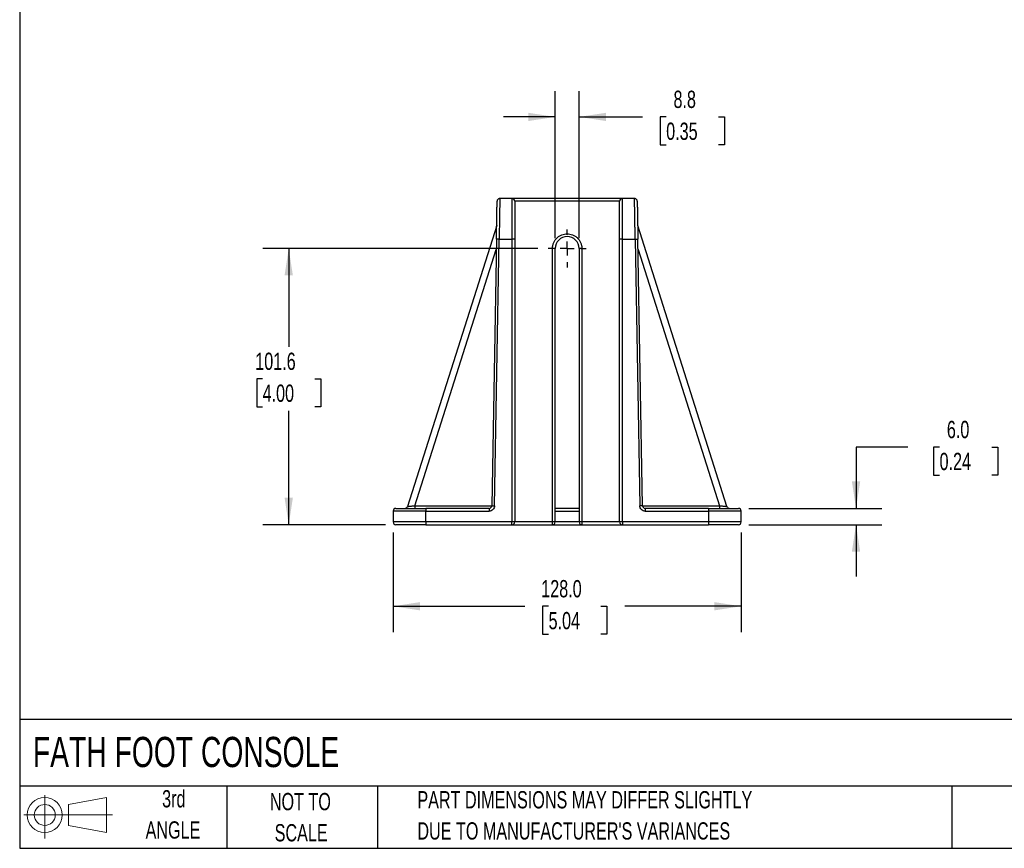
# Model space of a CAD drawing. Header units: millimetres. Extents: x 19 to 819, y 19 to 629.
# Tile 1 of 4: x 19 to 381, y 19 to 324. Entities that reach past the tile are written whole.
import ezdxf

# ---------------------------------------------------------------- set-up
doc = ezdxf.new("R2010")
doc.units = ezdxf.units.MM
doc.header["$LTSCALE"] = 3
doc.linetypes.add('CENTERX2', pattern=[20.32, 12.7, -2.54, 2.54, -2.54])
doc.layers.add('CENTER', color=40, linetype='CENTERX2')
doc.layers.add('SLD-DEFPOINTS', color=7, linetype='Continuous')
doc.layers.add('DIMENSIONS', color=140, linetype='Continuous', lineweight=25)
doc.layers.add('TEXT', color=140, linetype='Continuous', lineweight=25)
doc.styles.add('SLDTEXTSTYLE0', font='TXT', dxfattribs={"width": 0.7})
doc.dimstyles.new('SLDDIMSTYLE0', dxfattribs={"dimtxt": 6.474023, "dimasz": 9.906, "dimexe": 0, "dimexo": 0.0625, "dimgap": 1.618506, "dimtad": 0, "dimtih": 1, "dimtoh": 1, "dimrnd": 1e-09, "dimzin": 12, "dimdsep": 46, "dimtxsty": 'SLDTEXTSTYLE0', "dimsah": 1, "dimcen": 0.09, "dimadec": 0, "dimazin": 3, "dimtfac": 1, "dimtmove": 0, "dimatfit": 0, "dimfxl": 0, "dimfrac": 2, "dimtolj": 1, "dimtzin": 12, "dimarcsym": 0})
doc.dimstyles.new('SLDDIMSTYLE1', dxfattribs={"dimtxt": 6.474023, "dimasz": 9.906, "dimexe": 0, "dimexo": 0.0625, "dimgap": 1.618506, "dimtad": 0, "dimtih": 1, "dimtoh": 1, "dimrnd": 1e-09, "dimzin": 12, "dimdsep": 46, "dimtxsty": 'SLDTEXTSTYLE0', "dimsah": 1, "dimcen": 0.09, "dimadec": 0, "dimazin": 3, "dimtfac": 1, "dimtofl": 0, "dimtmove": 0, "dimatfit": 3, "dimfxl": 0, "dimfrac": 2, "dimtolj": 1, "dimtzin": 12, "dimarcsym": 0})
doc.dimstyles.new('SLDDIMSTYLE2', dxfattribs={"dimtxt": 6.474023, "dimasz": 9.906, "dimexe": 0, "dimexo": 0.0625, "dimgap": 1.618506, "dimtad": 0, "dimtih": 1, "dimtoh": 1, "dimrnd": 1e-09, "dimzin": 4, "dimdsep": 46, "dimtxsty": 'SLDTEXTSTYLE0', "dimsah": 1, "dimcen": 0.09, "dimadec": 0, "dimazin": 1, "dimtfac": 1, "dimtofl": 0, "dimtmove": 0, "dimatfit": 3, "dimfxl": 0, "dimfrac": 2, "dimtolj": 1, "dimtzin": 12, "dimarcsym": 0})
doc.dimstyles.new('SLDDIMSTYLE3', dxfattribs={"dimtxt": 6.474023, "dimasz": 9.906, "dimexe": 0, "dimexo": 0.0625, "dimgap": 1.618506, "dimtad": 0, "dimtih": 1, "dimtoh": 1, "dimrnd": 1e-09, "dimzin": 4, "dimdsep": 46, "dimtxsty": 'SLDTEXTSTYLE0', "dimsah": 1, "dimcen": 0.09, "dimadec": 0, "dimazin": 1, "dimtfac": 1, "dimtmove": 0, "dimatfit": 0, "dimfxl": 0, "dimfrac": 2, "dimtolj": 1, "dimtzin": 12, "dimarcsym": 0})

# ---------------------------------------------------------------- blocks, each defined once
blk = doc.blocks.new('Block11')
at = {"color": 7, "linetype": 'Continuous', "lineweight": 18}
for p, q in [((7.77, 15.93), (7.77, 0)), ((16.44, 12.5), (30.53, 15.1)), ((30.53, 15.1), (30.53, 2.19)), ((16.44, 4.79), (16.44, 12.5)), ((0, 8.65), (32.62, 8.65)), ((16.44, 4.79), (30.53, 2.19))]:
    blk.add_line(p, q, dxfattribs=at)
for radius in [6.45, 3.86]:
    blk.add_circle((7.77, 8.65), radius, dxfattribs=at)
blk = doc.blocks.new('Block12')
at = {"layer": 'SLD-DEFPOINTS'}
blk.add_blockref('Block11', (0, 0), dxfattribs=at)
blk = doc.blocks.new('_D')
at = {"layer": 'DIMENSIONS'}
for p, q in [((216.06, 243.49), (216.06, 297.62)), ((224.86, 243.49), (224.86, 297.62)), ((216.06, 288.09), (197.01, 288.09)), ((224.86, 288.09), (248.11, 288.09)), ((256.88, 288.09), (254.7, 288.09)), ((254.7, 288.09), (254.7, 277.8)), ((276.12, 288.09), (278.29, 288.09)), ((278.29, 288.09), (278.29, 277.8)), ((254.7, 277.8), (256.88, 277.8)), ((278.29, 277.8), (276.12, 277.8))]:
    blk.add_line(p, q, dxfattribs=at)
for points in [[(216.06, 288.09), (206.15, 289.61), (206.15, 286.57)], [(224.86, 288.09), (234.76, 286.57), (234.76, 289.61)]]:
    blk.add_solid(points, dxfattribs=at)
at = {"layer": 'DIMENSIONS', "char_height": 6.35, "attachment_point": 1, "style": 'SLDTEXTSTYLE0'}
for s, insert in [('8.8', (259.57, 297.73)), ('0.35', (256.88, 285.99))]:
    blk.add_mtext(s, dxfattribs=dict(at, insert=insert))
blk = doc.blocks.new('_D_1')
at = {"layer": 'DIMENSIONS'}
for p, q in [((209.71, 239.68), (108.5, 239.68)), ((118.02, 239.68), (118.02, 203.48)), ((108.41, 191.74), (106.23, 191.74)), ((106.23, 191.74), (106.23, 181.45)), ((127.64, 191.74), (129.82, 191.74)), ((129.82, 191.74), (129.82, 181.45)), ((106.23, 181.45), (108.41, 181.45)), ((129.82, 181.45), (127.64, 181.45)), ((118.02, 138.08), (118.02, 180)), ((153.65, 138.08), (108.5, 138.08))]:
    blk.add_line(p, q, dxfattribs=at)
for points in [[(118.02, 239.68), (116.5, 229.78), (119.55, 229.78)], [(118.02, 138.08), (119.55, 147.99), (116.5, 147.99)]]:
    blk.add_solid(points, dxfattribs=at)
at = {"layer": 'DIMENSIONS', "char_height": 6.35, "attachment_point": 1, "style": 'SLDTEXTSTYLE0'}
for s, insert in [('101.6', (105.71, 201.37)), ('4.00', (108.41, 189.64))]:
    blk.add_mtext(s, dxfattribs=dict(at, insert=insert))
blk = doc.blocks.new('_D_2')
at = {"layer": 'DIMENSIONS'}
for p, q in [((156.46, 135.27), (156.46, 98.56)), ((284.46, 135.27), (284.46, 98.56)), ((156.46, 108.08), (204.84, 108.08)), ((213.62, 108.08), (211.44, 108.08)), ((211.44, 108.08), (211.44, 97.79)), ((232.85, 108.08), (235.03, 108.08)), ((235.03, 108.08), (235.03, 97.79)), ((284.46, 108.08), (241.63, 108.08)), ((211.44, 97.79), (213.62, 97.79)), ((235.03, 97.79), (232.85, 97.79))]:
    blk.add_line(p, q, dxfattribs=at)
for points in [[(156.46, 108.08), (166.36, 106.56), (166.36, 109.61)], [(284.46, 108.08), (274.55, 109.61), (274.55, 106.56)]]:
    blk.add_solid(points, dxfattribs=at)
at = {"layer": 'DIMENSIONS', "char_height": 6.35, "attachment_point": 1, "style": 'SLDTEXTSTYLE0'}
for s, insert in [('128.0', (210.92, 117.72)), ('5.04', (213.62, 105.98))]:
    blk.add_mtext(s, dxfattribs=dict(at, insert=insert))
blk = doc.blocks.new('_D_3')
at = {"layer": 'DIMENSIONS'}
for p, q in [((345.77, 166.64), (326.72, 166.64)), ((326.72, 166.64), (326.72, 144.08)), ((357.45, 166.64), (355.27, 166.64)), ((355.27, 166.64), (355.27, 156.35)), ((376.68, 166.64), (378.86, 166.64)), ((378.86, 166.64), (378.86, 156.35)), ((355.27, 156.35), (357.45, 156.35)), ((378.86, 156.35), (376.68, 156.35)), ((287.27, 144.08), (336.25, 144.08)), ((287.27, 138.08), (336.25, 138.08)), ((326.72, 138.08), (326.72, 119.03))]:
    blk.add_line(p, q, dxfattribs=at)
for points in [[(326.72, 144.08), (328.25, 153.99), (325.2, 153.99)], [(326.72, 138.08), (325.2, 128.18), (328.25, 128.18)]]:
    blk.add_solid(points, dxfattribs=at)
at = {"layer": 'DIMENSIONS', "char_height": 6.35, "attachment_point": 1, "style": 'SLDTEXTSTYLE0'}
for s, insert in [('6.0', (360.14, 176.27)), ('0.24', (357.45, 164.53))]:
    blk.add_mtext(s, dxfattribs=dict(at, insert=insert))
blk = doc.blocks.new('SW_CENTERMARKSYMBOL_0')
at = {"layer": 'CENTER', "color": 0}
for p, q in [((0, 5.08), (0, 6.94)), ((-5.08, 0), (-6.94, 0)), ((0, 0), (-2.54, 0)), ((0, 0), (0, 2.54)), ((0, 0), (0, -2.54)), ((0, 0), (2.54, 0)), ((5.08, 0), (6.94, 0)), ((0, -5.08), (0, -6.94))]:
    blk.add_line(p, q, dxfattribs=at)
blk = doc.blocks.new('SW_CENTERMARKSYMBOL_1')
at = {"layer": 'CENTER', "color": 0}
for p, q in [((0, 5.08), (0, 6.94)), ((-5.08, 0), (-6.94, 0)), ((0, 0), (-2.54, 0)), ((0, 0), (0, 2.54)), ((0, 0), (0, -2.54)), ((0, 0), (2.54, 0)), ((5.08, 0), (6.94, 0)), ((0, -5.08), (0, -6.94))]:
    blk.add_line(p, q, dxfattribs=at)

msp = doc.modelspace()

# ---------------------------------------------------------------- linework, layer by layer
for p, q in [((195.681, 258.085), (195.679, 257.993)), ((200.148, 258.085), (195.681, 258.085)), ((200.148, 258.085), (200.148, 243.085)), ((240.768, 258.085), (200.148, 258.085)), ((240.768, 243.085), (240.768, 258.085)), ((245.236, 258.085), (240.768, 258.085)), ((239.768, 257.085), (201.148, 257.085)), ((194.524, 248.085), (161.678, 144.775)), ((279.239, 144.775), (246.393, 248.085)), ((194.437, 243.102), (192.726, 145.068)), ((193.725, 145.05), (195.437, 243.085)), ((195.437, 243.085), (194.437, 243.102)), ((195.437, 243.085), (200.148, 243.085)), ((200.148, 243.085), (200.148, 139.085)), ((201.148, 243.085), (200.148, 243.085)), ((201.148, 243.085), (201.148, 139.085)), ((240.768, 243.085), (239.768, 243.085)), ((239.768, 139.085), (239.768, 243.085)), ((240.768, 243.085), (245.48, 243.085)), ((240.768, 139.085), (240.768, 243.085)), ((245.48, 243.085), (246.48, 243.102)), ((245.48, 243.085), (247.191, 145.05)), ((248.191, 145.068), (246.48, 243.102)), ((164.4, 145.085), (194.371, 239.355)), ((215.058, 139.085), (215.058, 239.685)), ((216.058, 239.685), (215.058, 239.685)), ((216.058, 139.085), (216.058, 239.685)), ((224.858, 239.685), (224.858, 139.085)), ((225.858, 239.685), (224.858, 239.685)), ((225.858, 239.685), (225.858, 139.085)), ((246.545, 239.355), (276.517, 145.085)), ((164.4, 145.085), (164.4, 144.085)), ((164.4, 145.085), (192.726, 145.085)), ((192.726, 145.068), (193.725, 145.05)), ((248.191, 145.068), (247.191, 145.05)), ((248.191, 145.085), (276.517, 145.085)), ((276.517, 145.085), (276.517, 144.085)), ((168.458, 143.085), (156.458, 143.085)), ((156.458, 143.085), (156.458, 139.085)), ((168.458, 144.085), (168.458, 143.085)), ((191.726, 144.085), (168.458, 144.085)), ((168.458, 139.085), (168.458, 143.085)), ((168.458, 143.085), (191.726, 143.085)), ((191.726, 144.085), (191.726, 143.085)), ((216.058, 143.085), (224.858, 143.085)), ((249.191, 144.085), (249.191, 143.085)), ((272.458, 144.085), (249.191, 144.085)), ((249.191, 143.085), (272.458, 143.085)), ((272.458, 144.085), (272.458, 143.085)), ((272.458, 143.085), (272.458, 139.085)), ((284.458, 143.085), (272.458, 143.085)), ((284.458, 139.085), (284.458, 143.085)), ((168.458, 139.085), (156.458, 139.085)), ((200.148, 139.085), (168.458, 139.085)), ((168.458, 139.085), (168.458, 138.085)), ((168.458, 138.085), (200.148, 138.085)), ((201.148, 139.085), (200.148, 139.085)), ((200.148, 138.085), (200.148, 139.085)), ((200.148, 138.085), (215.058, 138.085)), ((215.058, 139.085), (201.148, 139.085)), ((216.058, 139.085), (215.058, 139.085)), ((215.058, 138.085), (215.058, 139.085)), ((224.858, 139.085), (216.058, 139.085)), ((225.858, 139.085), (224.858, 139.085)), ((239.768, 139.085), (225.858, 139.085)), ((225.858, 139.085), (225.858, 138.085)), ((225.858, 138.085), (240.768, 138.085)), ((240.768, 139.085), (239.768, 139.085)), ((272.458, 139.085), (240.768, 139.085)), ((240.768, 139.085), (240.768, 138.085)), ((240.768, 138.085), (272.458, 138.085)), ((272.458, 139.085), (272.458, 138.085)), ((284.458, 139.085), (272.458, 139.085))]:
    msp.add_line(p, q)
at = {"flags": 128}
msp.add_lwpolyline([(246.236, 257.102), (246.213, 257.295), (246.16, 257.467)], dxfattribs=at)
for centre, radius, start, end in [((195.681, 257.085), 1, 138.71519, 179), ((195.681, 257.085), 1, 90, 122.29893), ((200.148, 257.085), 1, 0, 90), ((240.768, 257.085), 1, 90, 180), ((245.236, 257.085), 1, 57.91852, 90), ((220.458, 239.685), 4.4, 0, 180), ((191.726, 145.085), 1, 270, 359), ((249.191, 145.085), 1, 181, 270), ((157.458, 143.085), 1, 90, 180), ((160.727, 145.085), 1, 270, 342.36267), ((280.19, 145.085), 1, 197.63733, 270), ((283.458, 143.085), 1, 0, 90), ((157.458, 139.085), 1, 180, 270), ((200.148, 139.085), 1, 270, 0), ((215.058, 139.085), 1, 270, 0), ((225.858, 139.085), 1, 180, 270), ((240.768, 139.085), 1, 180, 270), ((283.458, 139.085), 1, 270, 0)]:
    msp.add_arc(centre, radius, start, end)
for points, knots in [([(195.68, 258.012), (195.589, 258.017), (195.405, 258.025), (195.132, 257.921), (194.896, 257.733), (194.803, 257.554), (194.756, 257.466)], [0, 0, 0, 0, 0.245864, 0.4976057, 0.7507632, 1, 1, 1, 1]), ([(195.679, 257.993), (195.679, 257.986), (195.679, 257.946), (195.673, 257.634), (195.664, 257.094), (195.653, 256.403), (195.643, 255.796), (195.635, 255.283), (195.629, 254.918), (195.623, 254.531), (195.616, 254.123), (195.606, 253.505), (195.591, 252.588), (195.569, 251.257), (195.545, 249.794), (195.52, 248.248), (195.494, 246.67), (195.466, 244.93), (195.447, 243.713), (195.437, 243.085)], [0, 0, 0, 0, 0.0182884, 0.1047081, 0.1927493, 0.2598658, 0.3278954, 0.3553728, 0.3829965, 0.4107665, 0.4386828, 0.4667454, 0.5319777, 0.6066638, 0.6908002, 0.7601252, 0.8347675, 0.9147262, 1, 1, 1, 1]), ([(245.48, 243.085), (245.478, 243.214), (245.474, 243.47), (245.468, 243.851), (245.462, 244.227), (245.456, 244.598), (245.45, 244.963), (245.444, 245.322), (245.438, 245.675), (245.433, 246.023), (245.427, 246.364), (245.422, 246.698), (245.417, 247.027), (245.411, 247.348), (245.406, 247.664), (245.401, 247.972), (245.397, 248.274), (245.392, 248.569), (245.387, 248.857), (245.383, 249.139), (245.378, 249.413), (245.374, 249.681), (245.369, 249.942), (245.365, 250.197), (245.361, 250.444), (245.357, 250.685), (245.353, 250.92), (245.35, 251.148), (245.346, 251.369), (245.342, 251.584), (245.339, 251.792), (245.335, 251.995), (245.332, 252.191), (245.329, 252.381), (245.326, 252.564), (245.323, 252.742), (245.32, 252.914), (245.317, 253.081), (245.315, 253.242), (245.312, 253.397), (245.31, 253.546), (245.305, 253.84), (245.298, 254.263), (245.289, 254.794), (245.282, 255.285), (245.274, 255.738), (245.268, 256.152), (245.261, 256.525), (245.256, 256.858), (245.251, 257.151), (245.247, 257.404), (245.244, 257.616), (245.241, 257.789), (245.239, 257.922), (245.237, 258.016), (245.236, 258.074), (245.236, 258.081), (245.236, 258.085)], [0, 0, 0, 0, 0.0163932, 0.0325868, 0.0485808, 0.0643752, 0.07997, 0.0953653, 0.1105609, 0.125557, 0.1403534, 0.1549503, 0.1693476, 0.1835453, 0.1975433, 0.2113418, 0.2249408, 0.2383401, 0.2515398, 0.2645399, 0.2773405, 0.2899414, 0.3023427, 0.3145445, 0.3265467, 0.3383492, 0.3499522, 0.3613556, 0.3725593, 0.3835635, 0.3943681, 0.4049731, 0.4153785, 0.4255843, 0.4355905, 0.4453971, 0.4550042, 0.4644116, 0.4736194, 0.4826276, 0.4914363, 0.5000453, 0.5350805, 0.5698721, 0.6044201, 0.6387245, 0.6727852, 0.7066025, 0.7401761, 0.7735063, 0.8065929, 0.839436, 0.8720357, 0.9043919, 0.9365047, 0.968374, 1, 1, 1, 1]), ([(246.16, 257.466), (246.114, 257.554), (246.021, 257.733), (245.785, 257.921), (245.512, 258.025), (245.328, 258.017), (245.237, 258.012)], [0, 0, 0, 0, 0.24923677, 0.50239434, 0.75413602, 1, 1, 1, 1]), ([(194.437, 243.102), (194.439, 243.225), (194.443, 243.469), (194.449, 243.835), (194.456, 244.199), (194.462, 244.563), (194.469, 244.927), (194.475, 245.289), (194.487, 245.976), (194.504, 246.977), (194.527, 248.281), (194.549, 249.554), (194.578, 251.2), (194.611, 253.073), (194.637, 254.593), (194.654, 255.555), (194.664, 256.134), (194.672, 256.579), (194.676, 256.835), (194.679, 256.976), (194.68, 257.049), (194.681, 257.094), (194.681, 257.1), (194.681, 257.102)], [0, 0, 0, 0, 0.0166793, 0.0333311, 0.0499667, 0.0665975, 0.083235, 0.0998906, 0.1165755, 0.1783306, 0.2401093, 0.3044376, 0.3687892, 0.5000276, 0.631262, 0.6955847, 0.7599307, 0.8216778, 0.8834485, 0.9126126, 0.9417185, 0.9708272, 1, 1, 1, 1]), ([(201.148, 257.085), (201.148, 257.084), (201.148, 257.082), (201.148, 257.067), (201.148, 257.044), (201.148, 257.01), (201.148, 256.967), (201.148, 256.915), (201.148, 256.797), (201.148, 256.561), (201.148, 256.116), (201.148, 255.537), (201.148, 254.576), (201.148, 253.055), (201.148, 251.182), (201.148, 249.536), (201.148, 248.264), (201.148, 246.96), (201.148, 245.869), (201.148, 245.001), (201.148, 244.365), (201.148, 243.726), (201.148, 243.299), (201.148, 243.085)], [0, 0, 0, 0, 0.016678, 0.0333284, 0.0499627, 0.0665923, 0.0832286, 0.099883, 0.1165669, 0.1783178, 0.2400927, 0.3044178, 0.3687669, 0.5000034, 0.6312398, 0.6955649, 0.7599141, 0.821665, 0.8834399, 0.912606, 0.9417139, 0.9708248, 1, 1, 1, 1]), ([(239.768, 243.085), (239.768, 243.207), (239.768, 243.451), (239.768, 243.817), (239.768, 244.182), (239.768, 244.546), (239.768, 244.909), (239.768, 245.272), (239.768, 245.958), (239.768, 246.96), (239.768, 248.264), (239.768, 249.536), (239.768, 251.182), (239.768, 253.055), (239.768, 254.575), (239.768, 255.537), (239.768, 256.116), (239.768, 256.561), (239.768, 256.818), (239.768, 256.958), (239.768, 257.031), (239.768, 257.077), (239.768, 257.082), (239.768, 257.085)], [0, 0, 0, 0, 0.016678, 0.0333284, 0.0499627, 0.0665923, 0.0832286, 0.099883, 0.1165669, 0.1783178, 0.2400927, 0.3044178, 0.3687669, 0.5000034, 0.6312398, 0.6955649, 0.7599141, 0.821665, 0.8834399, 0.912606, 0.9417139, 0.9708248, 1, 1, 1, 1]), ([(246.236, 257.102), (246.236, 257.102), (246.236, 257.1), (246.236, 257.085), (246.236, 257.061), (246.237, 257.028), (246.238, 256.985), (246.239, 256.932), (246.241, 256.814), (246.245, 256.579), (246.253, 256.134), (246.263, 255.555), (246.279, 254.593), (246.306, 253.073), (246.339, 251.2), (246.367, 249.554), (246.39, 248.282), (246.412, 246.977), (246.431, 245.887), (246.447, 245.018), (246.458, 244.382), (246.469, 243.743), (246.476, 243.316), (246.48, 243.102)], [0, 0, 0, 0, 0.01667677, 0.033326, 0.04995909, 0.06658743, 0.08322247, 0.09987559, 0.11655819, 0.17830479, 0.24007604, 0.30439791, 0.36874469, 0.49997907, 0.63121755, 0.69554504, 0.75989744, 0.82165198, 0.88343117, 0.9125995, 0.94170963, 0.97082274, 1, 1, 1, 1]), ([(215.058, 239.685), (215.059, 239.751), (215.06, 239.883), (215.072, 240.08), (215.09, 240.277), (215.115, 240.473), (215.165, 240.775), (215.26, 241.179), (215.432, 241.682), (215.655, 242.173), (216.026, 242.808), (216.613, 243.531), (217.476, 244.232), (218.444, 244.733), (219.451, 245.023), (220.458, 245.115), (221.466, 245.023), (222.473, 244.733), (223.44, 244.232), (224.304, 243.531), (224.89, 242.808), (225.261, 242.173), (225.485, 241.683), (225.656, 241.18), (225.762, 240.732), (225.821, 240.343), (225.853, 240.014), (225.856, 239.795), (225.858, 239.685)], [0, 0, 0, 0, 0.0116725, 0.0233241, 0.0349703, 0.0466268, 0.0583094, 0.0891899, 0.1201015, 0.1522697, 0.184469, 0.2501183, 0.3157675, 0.3800526, 0.4417717, 0.5000028, 0.5582339, 0.619953, 0.6842381, 0.7498873, 0.8155366, 0.8477048, 0.8799042, 0.9107847, 0.9416963, 0.961136, 0.9805464, 1, 1, 1, 1]), ([(161.68, 144.782), (161.681, 144.782), (161.683, 144.782), (161.699, 144.784), (161.726, 144.787), (161.763, 144.791), (161.811, 144.797), (161.912, 144.808), (162.111, 144.83), (162.457, 144.868), (162.892, 144.917), (163.299, 144.962), (163.674, 145.005), (164.008, 145.042), (164.261, 145.07), (164.4, 145.085)], [0, 0, 0, 0, 0.037826, 0.0758352, 0.1140564, 0.1525183, 0.1912486, 0.2302747, 0.3540014, 0.4856536, 0.6099854, 0.7501463, 0.814829, 0.8981162, 1, 1, 1, 1]), ([(193.725, 145.05), (193.716, 144.526), (193.501, 144.026), (192.753, 143.291), (192.25, 143.085), (191.726, 143.085)], [0, 0, 0, 0, 0.5, 0.5, 1, 1, 1, 1]), ([(249.191, 143.085), (248.667, 143.085), (248.163, 143.291), (247.415, 144.026), (247.201, 144.526), (247.191, 145.05)], [0, 0, 0, 0, 0.5, 0.5, 1, 1, 1, 1]), ([(276.517, 145.085), (276.572, 145.079), (276.679, 145.067), (276.833, 145.05), (276.975, 145.034), (277.106, 145.02), (277.225, 145.006), (277.333, 144.994), (277.43, 144.983), (277.67, 144.956), (278.025, 144.917), (278.459, 144.868), (278.806, 144.83), (279.018, 144.806), (279.133, 144.794), (279.193, 144.787), (279.23, 144.783), (279.234, 144.782), (279.237, 144.782)], [0, 0, 0, 0, 0.0404074, 0.078197, 0.1133687, 0.1459228, 0.1758592, 0.2031782, 0.2278802, 0.2499656, 0.3900968, 0.5144385, 0.6460623, 0.7697983, 0.8281999, 0.8859711, 0.9432056, 1, 1, 1, 1]), ([(157.458, 144.085), (157.458, 144.085), (158.617, 144.085), (162.743, 144.085), (165.541, 144.085), (168.458, 144.085)], [0, 0, 0, 0, 0.5, 0.5, 1, 1, 1, 1]), ([(224.858, 144.085), (224.655, 144.085), (224.101, 144.085), (223.027, 144.085), (221.747, 144.085), (220.458, 144.085), (219.169, 144.085), (217.89, 144.085), (216.816, 144.085), (216.261, 144.085), (216.058, 144.085)], [0, 0, 0, 0, 0.0838942, 0.2290856, 0.3684817, 0.5, 0.6315183, 0.7709144, 0.9161058, 1, 1, 1, 1]), ([(272.458, 144.085), (275.376, 144.085), (278.174, 144.085), (282.299, 144.085), (283.458, 144.085), (283.458, 144.085)], [0, 0, 0, 0, 0.5, 0.5, 1, 1, 1, 1]), ([(168.458, 138.085), (165.541, 138.085), (162.743, 138.085), (158.617, 138.085), (157.458, 138.085), (157.458, 138.085)], [0, 0, 0, 0, 0.5, 0.5, 1, 1, 1, 1]), ([(215.125, 138.085), (215.271, 138.085), (215.705, 138.085), (216.471, 138.085), (217.278, 138.085), (218.109, 138.085), (219.171, 138.085), (220.458, 138.085), (221.746, 138.085), (223.034, 138.085), (224.261, 138.085), (225.211, 138.085), (225.646, 138.085), (225.792, 138.085)], [0, 0, 0, 0, 0.0587647, 0.1746662, 0.2314641, 0.2883049, 0.3972679, 0.5000729, 0.6028778, 0.7118408, 0.8253338, 0.9412353, 1, 1, 1, 1]), ([(283.458, 138.085), (283.458, 138.085), (282.299, 138.085), (278.174, 138.085), (275.376, 138.085), (272.458, 138.085)], [0, 0, 0, 0, 0.5, 0.5, 1, 1, 1, 1])]:
    msp.add_open_spline(points, degree=3, knots=knots)
at = {"layer": 'TEXT'}
for p, q in [((19.05, 628.65), (19.05, 19.05)), ((819.15, 66.378), (19.05, 66.378)), ((819.15, 41.91), (19.05, 41.91)), ((95.25, 41.91), (95.25, 19.05)), ((150.635, 41.91), (150.635, 19.05)), ((361.939, 41.91), (361.939, 19.05)), ((19.05, 19.05), (819.15, 19.05))]:
    msp.add_line(p, q, dxfattribs=at)

# ---------------------------------------------------------------- block references
at = {"layer": 'CENTER'}
for name in ['SW_CENTERMARKSYMBOL_0', 'SW_CENTERMARKSYMBOL_1']:
    msp.add_blockref(name, (220.458, 239.685), dxfattribs=at)
at = {"layer": 'SLD-DEFPOINTS'}
msp.add_blockref('Block12', (20.514, 22.662), dxfattribs=at)

# ---------------------------------------------------------------- texts
at = {"layer": 'TEXT', "style": 'SLDTEXTSTYLE0'}
for s, insert, char_height, attachment_point in [('FATH FOOT CONSOLE', (23.897, 60.036), 11.1125, 1), ('3rd', (75.74, 40.439), 6.35, 2), ('PART DIMENSIONS MAY DIFFER SLIGHTLY', (165.358, 40.08), 6.35, 1), ('NOT TO', (122.305, 39.407), 6.35, 2), ('ANGLE', (75.447, 28.972), 6.35, 2), ('SCALE', (122.594, 27.94), 6.35, 2), ("DUE TO MANUFACTURER'S VARIANCES", (165.358, 28.614), 6.35, 1)]:
    msp.add_mtext(s, dxfattribs=dict(at, insert=insert, char_height=char_height, attachment_point=attachment_point))

# ---------------------------------------------------------------- dimensions: what is measured, and where the dimension line sits
at = {"layer": 'DIMENSIONS'}
for base, p1, p2, dimstyle, picture, middle in [((224.858, 288.091), (216.058, 239.685), (224.858, 239.685), 'SLDDIMSTYLE0', '_D', (266.497, 288.091)), ((284.458, 108.081), (156.458, 139.085), (284.458, 139.085), 'SLDDIMSTYLE2', '_D_2', (223.235, 108.081))]:
    dim = msp.add_linear_dim(base=base, p1=p1, p2=p2, dimstyle=dimstyle, dxfattribs=at)
    dim.commit()
    dim.dimension.update_dxf_attribs({"geometry": picture, "text_midpoint": middle, "dimtype": 160})
for base, p1, p2, dimstyle, picture, middle in [((118.024, 138.085), (213.518, 239.685), (157.458, 138.085), 'SLDDIMSTYLE1', '_D_1', (118.024, 191.739)), ((326.724, 138.085), (283.458, 144.085), (283.458, 138.085), 'SLDDIMSTYLE3', '_D_3', (326.724, 166.635))]:
    dim = msp.add_linear_dim(base=base, p1=p1, p2=p2, angle=90, dimstyle=dimstyle, dxfattribs=at)
    dim.commit()
    dim.dimension.update_dxf_attribs({"geometry": picture, "text_midpoint": middle, "dimtype": 160})

doc.saveas('drawing.dxf')
